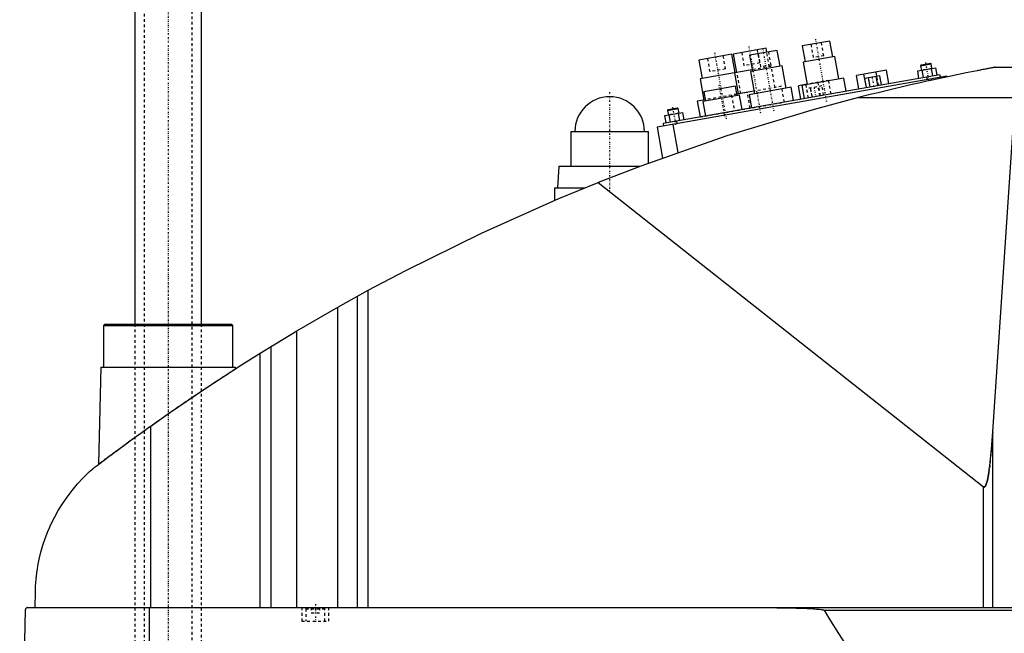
# Model space of a CAD drawing. Extents: x -706 to 181, y -92 to 634.
# Tile 2 of 5: x -706 to -337, y 107 to 336. Entities that reach past the tile are written whole.
import ezdxf

# ---------------------------------------------------------------- set-up
doc = ezdxf.new("R2010")
doc.units = 0
doc.linetypes.add('CENTER', pattern=[1.5, 0.45, -0.5, 0.05, -0.5])
doc.linetypes.add('DASHED', pattern=[2, 1, -1])
for name, color, linetype in [('AM_0', 7, 'CONTINUOUS'), ('AM_3', 7, 'DASHED'), ('AM_7', 7, 'CENTER')]:
    doc.layers.add(name, color=color, linetype=linetype)

msp = doc.modelspace()

# ---------------------------------------------------------------- linework, layer by layer
at = {"layer": 'AM_0', "color": 7, "linetype": 'CONTINUOUS'}
for p, q in [((-662.5, 585.5), (-662.5, 222.5)), ((-637.5, 222.5), (-637.5, 585.5)), ((-402.65, 328.29), (-412.99, 326.47)), ((-401.61, 322.39), (-402.65, 328.29)), ((-426.55, 325.6), (-438.86, 323.43)), ((-422.35, 324.82), (-432.69, 323)), ((-426.29, 324.13), (-426.55, 325.6)), ((-421.3, 318.91), (-422.35, 324.82)), ((-412.99, 326.47), (-411.95, 320.56)), ((-439.35, 323.35), (-451.66, 321.18)), ((-451.66, 321.18), (-450.44, 314.28)), ((-438.13, 316.45), (-439.35, 323.35)), ((-438.86, 323.43), (-437.64, 316.54)), ((-432.69, 323), (-431.65, 317.09)), ((-400.87, 322.52), (-412.69, 320.43)), ((-412.69, 320.43), (-411.21, 312.06)), ((-399.39, 314.15), (-400.87, 322.52)), ((-431.73, 317.58), (-438.38, 316.41)), ((-420.57, 319.04), (-432.38, 316.96)), ((-432.38, 316.96), (-430.91, 308.59)), ((-419.09, 310.67), (-420.57, 319.04)), ((-381.49, 317.4), (-392.71, 315.42)), ((-385.14, 315.14), (-385.42, 316.71)), ((-380.6, 312.38), (-381.49, 317.4)), ((-369.87, 317.12), (-363.05, 318.32)), ((-369.39, 314.36), (-369.87, 317.12)), ((-368.79, 319.08), (-364.85, 319.78)), ((-368.58, 319.37), (-368.79, 319.08)), ((-368.79, 319.08), (-368.48, 317.36)), ((-368.58, 319.37), (-365.14, 319.98)), ((-367.68, 314.66), (-368.17, 317.42)), ((-364.85, 319.78), (-365.14, 319.98)), ((-364.54, 318.06), (-364.85, 319.78)), ((-364.27, 315.26), (-364.75, 318.02)), ((-362.56, 315.56), (-363.05, 318.32)), ((-340.94, 318.5), (-213.33, 318.5)), ((-358.96, 315.18), (-467.29, 296.08)), ((-361.6, 315.73), (-465, 297.5)), ((-438.37, 316.41), (-451.18, 314.15)), ((-451.18, 314.15), (-449.79, 306.27)), ((-438.38, 316.41), (-436.99, 308.53)), ((-397.42, 314.49), (-413.18, 311.71)), ((-396.56, 309.57), (-397.42, 314.49)), ((-391.83, 310.4), (-392.71, 315.42)), ((-389.06, 310.89), (-389.95, 315.91)), ((-383.98, 315.34), (-389.67, 314.34)), ((-389.06, 310.89), (-389.67, 314.34)), ((-387.64, 311.14), (-388.24, 314.59)), ((-384.79, 311.64), (-385.4, 315.09)), ((-383.37, 311.89), (-383.98, 315.34)), ((-366.52, 314.86), (-366.35, 313.88)), ((-364.87, 314.14), (-364.78, 313.64)), ((-361.6, 315.73), (-361.42, 314.75)), ((-358.96, 315.18), (-358.91, 314.91)), ((-438, 311.4), (-449.82, 309.32)), ((-449.82, 309.32), (-449.21, 305.87)), ((-437.4, 307.95), (-438, 311.4)), ((-431.08, 309.57), (-437.49, 308.44)), ((-417.12, 311.02), (-432.88, 308.24)), ((-416.25, 306.1), (-417.12, 311.02)), ((-411.23, 312.16), (-414.38, 311.6)), ((-413.49, 306.58), (-414.38, 311.6)), ((-413.18, 311.71), (-412.31, 306.79)), ((-411.6, 311.99), (-411.61, 312.09)), ((-449.31, 306.36), (-452.25, 305.84)), ((-452.25, 305.84), (-451.21, 299.93)), ((-436.41, 308.13), (-450.2, 305.69)), ((-450.2, 305.69), (-449.24, 300.28)), ((-435.46, 302.71), (-436.41, 308.13)), ((-432.88, 308.24), (-432.01, 303.32)), ((-392.03, 307.16), (-333.43, 307.16)), ((-341.83, 182.23), (-333.43, 307.16)), ((-463.33, 302.41), (-459.39, 303.1)), ((-463.12, 302.7), (-463.33, 302.41)), ((-463.33, 302.41), (-463.02, 300.69)), ((-463.12, 302.7), (-459.68, 303.31)), ((-459.39, 303.1), (-459.68, 303.31)), ((-459.08, 301.38), (-459.39, 303.1)), ((-464.41, 300.44), (-457.59, 301.64)), ((-463.93, 297.69), (-464.41, 300.44)), ((-462.22, 297.99), (-462.71, 300.74)), ((-460.08, 298.37), (-459.9, 297.38)), ((-458.81, 298.59), (-459.3, 301.34)), ((-457.1, 298.89), (-457.59, 301.64)), ((-499.5, 294.5), (-499.5, 281.5)), ((-499.5, 294.5), (-470.5, 294.5)), ((-470.5, 282.67), (-470.5, 294.5)), ((-467.29, 296.08), (-465.26, 284.59)), ((-465, 297.5), (-464.83, 296.52)), ((-461.38, 297.12), (-459.53, 286.63)), ((-504, 281.5), (-504.5, 273.5)), ((-504, 281.5), (-473.65, 281.5)), ((-505.65, 273.5), (-505.65, 268.73)), ((-505.65, 273.5), (-494.16, 273.5)), ((-489.33, 275.44), (-345.22, 161.75)), ((-586.56, 228.89), (-575.22, 235.17)), ((-579.22, 116.6), (-579.22, 232.98)), ((-575.22, 116.6), (-575.22, 235.17)), ((-601.96, 219.97), (-586.56, 228.89)), ((-586.56, 116.6), (-586.56, 228.89)), ((-673.67, 222.5), (-674.17, 222)), ((-674.17, 222), (-674.17, 206.5)), ((-674.17, 222), (-625.83, 222)), ((-673.67, 222.5), (-626.33, 222.5)), ((-625.83, 222), (-626.33, 222.5)), ((-625.83, 206.5), (-625.83, 222)), ((-615.65, 211.64), (-601.96, 219.97)), ((-601.96, 116.6), (-601.96, 219.97)), ((-611.52, 116.6), (-611.52, 214.2)), ((-615.65, 116.6), (-615.65, 211.64)), ((-675.17, 206.5), (-676.04, 170.15)), ((-675.17, 206.5), (-624.83, 206.5)), ((-624.81, 205.86), (-624.83, 206.5)), ((-656.53, 116.6), (-656.53, 184.45)), ((-341.83, 116.6), (-341.83, 182.23)), ((-345.22, 116.6), (-345.22, 161.75)), ((-699.77, 116.6), (-699.63, 122.62)), ((-703.45, 115.63), (-705.5, 34.5)), ((-702.45, 116.6), (-132.05, 116.6)), ((-657.01, 34.5), (-657.01, 116.6)), ((-404.88, 115.63), (-188.61, 115.63))]:
    msp.add_line(p, q, dxfattribs=at)
for points in [[(-340.94, 318.5, 0), (-340.94, 318.5, 0), (-340.94, 318.5, 0), (-340.94, 318.5, 0), (-340.95, 318.5, 0), (-340.95, 318.5, 0), (-340.96, 318.49, 0), (-340.98, 318.49, 0), (-341, 318.49, 0), (-341.02, 318.48, 0), (-341.04, 318.48, 0), (-341.05, 318.48, 0), (-341.06, 318.48, 0), (-341.09, 318.47, 0), (-341.12, 318.47, 0), (-341.15, 318.46, 0), (-341.19, 318.45, 0), (-341.22, 318.45, 0), (-341.24, 318.44, 0), (-341.26, 318.44, 0), (-341.3, 318.43, 0), (-341.35, 318.42, 0), (-341.37, 318.42, 0), (-341.39, 318.41, 0), (-341.44, 318.41, 0), (-341.48, 318.4, 0), (-341.51, 318.39, 0), (-341.53, 318.39, 0), (-341.58, 318.38, 0), (-341.64, 318.37, 0), (-341.69, 318.36, 0), (-341.74, 318.35, 0), (-341.8, 318.34, 0), (-341.83, 318.33, 0), (-341.86, 318.33, 0), (-341.91, 318.32, 0), (-341.97, 318.31, 0), (-342.03, 318.29, 0), (-342.08, 318.28, 0), (-342.14, 318.27, 0), (-342.17, 318.27, 0), (-342.2, 318.26, 0), (-342.26, 318.25, 0), (-342.32, 318.24, 0), (-342.53, 318.2, 0), (-342.91, 318.13, 0), (-343.31, 318.05, 0), (-343.52, 318.01, 0), (-343.73, 317.97, 0), (-344.16, 317.89, 0), (-344.6, 317.8, 0), (-345.06, 317.71, 0), (-345.52, 317.63, 0), (-345.99, 317.53, 0), (-346.22, 317.49, 0), (-346.46, 317.44, 0), (-346.93, 317.35, 0), (-347.41, 317.26, 0), (-347.64, 317.21, 0), (-349.05, 316.93, 0), (-351.78, 316.39, 0), (-354.59, 315.81, 0), (-357.47, 315.21, 0), (-360.41, 314.59, 0), (-363.39, 313.95, 0), (-364.9, 313.62, 0), (-366.41, 313.28, 0), (-369.46, 312.6, 0), (-372.52, 311.91, 0), (-375.58, 311.19, 0), (-378.64, 310.47, 0), (-381.68, 309.74, 0), (-383.19, 309.37, 0), (-384.69, 309.01, 0), (-387.67, 308.27, 0), (-390.59, 307.53, 0), (-392.03, 307.16, 0)], [(-392.03, 307.16, 0), (-408.52, 302.74, 0), (-441.19, 292.86, 0), (-473.4, 281.59, 0), (-489.33, 275.44, 0)], [(-575.22, 235.17, 0), (-561.24, 242.59, 0), (-532.87, 256.58, 0), (-503.96, 269.45, 0), (-489.33, 275.44, 0)], [(-656.53, 184.45, 0), (-649.84, 189.16, 0), (-636.3, 198.36, 0), (-622.58, 207.29, 0), (-615.65, 211.64, 0)], [(-678.19, 168.52, 0), (-677.65, 168.93, 0), (-676.56, 169.75, 0), (-675.45, 170.59, 0), (-674.89, 171.01, 0), (-674.33, 171.44, 0), (-673.19, 172.3, 0), (-672.03, 173.16, 0), (-670.86, 174.04, 0), (-669.67, 174.92, 0), (-668.47, 175.81, 0), (-667.86, 176.26, 0), (-667.25, 176.7, 0), (-666.03, 177.6, 0), (-664.79, 178.51, 0), (-663.54, 179.42, 0), (-662.29, 180.33, 0), (-661.02, 181.24, 0), (-660.38, 181.7, 0), (-659.75, 182.16, 0), (-658.46, 183.08, 0), (-657.18, 184, 0), (-656.53, 184.45, 0)], [(-345.22, 161.75, 0), (-345.21, 161.75, 0), (-345.21, 161.75, 0), (-345.2, 161.74, 0), (-345.2, 161.74, 0), (-345.2, 161.74, 0), (-345.19, 161.73, 0), (-345.19, 161.73, 0), (-345.18, 161.73, 0), (-345.17, 161.72, 0), (-345.17, 161.72, 0), (-345.17, 161.72, 0), (-345.16, 161.71, 0), (-345.16, 161.71, 0), (-345.15, 161.71, 0), (-345.15, 161.71, 0), (-345.14, 161.7, 0), (-345.14, 161.7, 0), (-345.13, 161.7, 0), (-345.13, 161.7, 0), (-345.12, 161.69, 0), (-345.12, 161.69, 0), (-345.12, 161.69, 0), (-345.11, 161.69, 0), (-345.11, 161.69, 0), (-345.1, 161.68, 0), (-345.1, 161.68, 0), (-345.1, 161.68, 0), (-345.09, 161.68, 0), (-345.08, 161.68, 0), (-345.08, 161.68, 0), (-345.07, 161.68, 0), (-345.07, 161.67, 0), (-345.07, 161.67, 0), (-345.06, 161.67, 0), (-345.06, 161.67, 0), (-345.05, 161.67, 0), (-345.05, 161.67, 0), (-345.04, 161.67, 0), (-345.03, 161.67, 0), (-345.03, 161.67, 0), (-345.03, 161.67, 0), (-345.02, 161.67, 0), (-345.02, 161.67, 0), (-345.01, 161.67, 0), (-345.01, 161.67, 0), (-345, 161.67, 0), (-345, 161.67, 0), (-344.99, 161.67, 0), (-344.99, 161.67, 0), (-344.98, 161.67, 0), (-344.98, 161.67, 0), (-344.97, 161.67, 0), (-344.97, 161.67, 0), (-344.96, 161.67, 0), (-344.96, 161.67, 0), (-344.96, 161.67, 0), (-344.95, 161.67, 0), (-344.94, 161.67, 0), (-344.94, 161.67, 0), (-344.93, 161.67, 0), (-344.93, 161.68, 0), (-344.93, 161.68, 0), (-344.92, 161.68, 0), (-344.92, 161.68, 0), (-344.91, 161.68, 0), (-344.91, 161.68, 0), (-344.9, 161.68, 0), (-344.9, 161.68, 0), (-344.9, 161.69, 0), (-344.89, 161.69, 0), (-344.89, 161.69, 0), (-344.88, 161.69, 0), (-344.88, 161.69, 0), (-344.87, 161.7, 0), (-344.87, 161.7, 0), (-344.86, 161.7, 0), (-344.86, 161.7, 0), (-344.85, 161.7, 0), (-344.85, 161.71, 0), (-344.84, 161.71, 0), (-344.84, 161.71, 0), (-344.83, 161.72, 0), (-344.83, 161.72, 0), (-344.83, 161.72, 0), (-344.82, 161.72, 0), (-344.81, 161.73, 0), (-344.81, 161.73, 0), (-344.8, 161.74, 0), (-344.8, 161.74, 0), (-344.79, 161.74, 0), (-344.79, 161.74, 0), (-344.79, 161.75, 0), (-344.78, 161.75, 0), (-344.78, 161.76, 0), (-344.77, 161.76, 0), (-344.76, 161.77, 0), (-344.76, 161.77, 0), (-344.76, 161.77, 0), (-344.75, 161.78, 0), (-344.75, 161.78, 0), (-344.73, 161.8, 0), (-344.71, 161.82, 0), (-344.69, 161.84, 0), (-344.66, 161.88, 0), (-344.63, 161.92, 0), (-344.61, 161.94, 0), (-344.59, 161.97, 0), (-344.56, 162.02, 0), (-344.52, 162.08, 0), (-344.51, 162.11, 0), (-344.49, 162.14, 0), (-344.46, 162.2, 0), (-344.42, 162.27, 0), (-344.39, 162.34, 0), (-344.36, 162.42, 0), (-344.32, 162.5, 0), (-344.31, 162.54, 0), (-344.29, 162.59, 0), (-344.26, 162.67, 0), (-344.22, 162.77, 0), (-344.11, 163.13, 0), (-343.91, 163.86, 0), (-343.71, 164.73, 0), (-343.52, 165.75, 0), (-343.42, 166.32, 0), (-343.32, 166.92, 0), (-343.13, 168.22, 0), (-342.95, 169.66, 0), (-342.32, 175.77, 0), (-341.83, 182.23, 0)], [(-699.63, 122.62, 0), (-699.63, 122.9, 0), (-699.61, 123.44, 0), (-699.59, 123.97, 0), (-699.58, 124.22, 0), (-699.56, 124.47, 0), (-699.53, 124.96, 0), (-699.5, 125.44, 0), (-699.47, 125.91, 0), (-699.43, 126.37, 0), (-699.39, 126.83, 0), (-699.37, 127.05, 0), (-699.35, 127.27, 0), (-699.31, 127.72, 0), (-699.26, 128.15, 0), (-699.07, 129.67, 0), (-698.88, 130.94, 0), (-698.67, 132.21, 0), (-698.16, 134.76, 0), (-697.54, 137.32, 0), (-696.8, 139.89, 0), (-695.93, 142.48, 0), (-694.93, 145.07, 0), (-694.38, 146.37, 0), (-693.8, 147.67, 0), (-692.52, 150.27, 0), (-691.09, 152.85, 0), (-689.52, 155.41, 0), (-687.8, 157.92, 0), (-685.93, 160.4, 0), (-684.94, 161.61, 0), (-683.91, 162.81, 0), (-681.74, 165.15, 0), (-679.41, 167.42, 0), (-678.19, 168.52, 0)], [(-702.45, 116.6, 0), (-702.48, 116.6, 0), (-702.54, 116.6, 0), (-702.61, 116.59, 0), (-702.64, 116.58, 0), (-702.67, 116.57, 0), (-702.74, 116.56, 0), (-702.8, 116.54, 0), (-702.86, 116.51, 0), (-702.93, 116.48, 0), (-702.99, 116.44, 0), (-703.02, 116.42, 0), (-703.05, 116.4, 0), (-703.1, 116.36, 0), (-703.16, 116.3, 0), (-703.21, 116.24, 0), (-703.27, 116.18, 0), (-703.3, 116.13, 0), (-703.3, 116.12, 0), (-703.31, 116.11, 0), (-703.32, 116.1, 0), (-703.32, 116.09, 0), (-703.33, 116.08, 0), (-703.34, 116.06, 0), (-703.34, 116.05, 0), (-703.35, 116.04, 0), (-703.35, 116.03, 0), (-703.36, 116.01, 0), (-703.37, 116, 0), (-703.37, 115.99, 0), (-703.38, 115.97, 0), (-703.39, 115.95, 0), (-703.39, 115.93, 0), (-703.4, 115.91, 0), (-703.41, 115.89, 0), (-703.41, 115.88, 0), (-703.41, 115.87, 0), (-703.42, 115.84, 0), (-703.43, 115.82, 0), (-703.43, 115.79, 0), (-703.43, 115.78, 0), (-703.43, 115.77, 0), (-703.44, 115.77, 0), (-703.44, 115.77, 0), (-703.44, 115.76, 0), (-703.44, 115.76, 0), (-703.44, 115.75, 0), (-703.44, 115.75, 0), (-703.44, 115.74, 0), (-703.44, 115.74, 0), (-703.44, 115.74, 0), (-703.44, 115.73, 0), (-703.44, 115.73, 0), (-703.44, 115.72, 0), (-703.44, 115.72, 0), (-703.44, 115.72, 0), (-703.44, 115.71, 0), (-703.44, 115.71, 0), (-703.44, 115.71, 0), (-703.44, 115.7, 0), (-703.45, 115.7, 0), (-703.45, 115.69, 0), (-703.45, 115.69, 0), (-703.45, 115.68, 0), (-703.45, 115.68, 0), (-703.45, 115.67, 0), (-703.45, 115.67, 0), (-703.45, 115.67, 0), (-703.45, 115.66, 0), (-703.45, 115.65, 0), (-703.45, 115.65, 0), (-703.45, 115.64, 0), (-703.45, 115.64, 0), (-703.45, 115.64, 0), (-703.45, 115.63, 0), (-703.45, 115.63, 0), (-703.45, 115.63, 0)], [(-425.92, 116.6, 0), (-422.51, 116.59, 0), (-415.33, 116.45, 0), (-411.14, 116.3, 0), (-409.97, 116.24, 0), (-408.82, 116.17, 0), (-408.26, 116.13, 0), (-407.7, 116.09, 0), (-406.58, 115.98, 0), (-405.89, 115.9, 0), (-405.7, 115.87, 0), (-405.5, 115.83, 0), (-405.41, 115.82, 0), (-405.31, 115.8, 0), (-405.21, 115.77, 0), (-405.18, 115.76, 0), (-405.15, 115.76, 0), (-405.13, 115.75, 0), (-405.12, 115.75, 0), (-405.09, 115.74, 0), (-405.06, 115.73, 0), (-405.03, 115.72, 0), (-405, 115.71, 0), (-404.97, 115.69, 0), (-404.95, 115.69, 0), (-404.95, 115.68, 0), (-404.94, 115.68, 0), (-404.94, 115.68, 0), (-404.94, 115.68, 0), (-404.94, 115.68, 0), (-404.93, 115.67, 0), (-404.93, 115.67, 0), (-404.92, 115.67, 0), (-404.92, 115.66, 0), (-404.91, 115.66, 0), (-404.91, 115.66, 0), (-404.91, 115.66, 0), (-404.9, 115.66, 0), (-404.9, 115.65, 0), (-404.9, 115.65, 0), (-404.89, 115.65, 0), (-404.89, 115.64, 0), (-404.89, 115.64, 0), (-404.89, 115.64, 0), (-404.88, 115.63, 0), (-404.88, 115.63, 0), (-404.88, 115.63, 0), (-404.88, 115.63, 0), (-404.88, 115.63, 0), (-404.88, 115.63, 0), (-404.88, 115.63, 0), (-404.88, 115.63, 0), (-404.88, 115.63, 0)], [(-404.88, 115.63, 0), (-403.09, 112.7, 0), (-399.5, 106.96, 0), (-395.91, 101.39, 0), (-394.12, 98.66, 0), (-392.33, 95.98, 0), (-388.74, 90.72, 0), (-385.15, 85.63, 0), (-381.57, 80.7, 0), (-377.98, 75.92, 0), (-374.39, 71.31, 0), (-372.6, 69.07, 0), (-370.81, 66.86, 0), (-367.22, 62.57, 0), (-363.63, 58.44, 0), (-360.05, 54.47, 0), (-356.46, 50.66, 0), (-352.87, 47.01, 0), (-351.08, 45.24, 0), (-349.28, 43.52, 0), (-345.69, 40.19, 0), (-342.11, 37.02, 0), (-340.31, 35.5, 0)]]:
    msp.add_polyline3d(points, dxfattribs=at)
msp.add_arc((-485, 294.5), 13, 0, 180, dxfattribs=at)
at = {"layer": 'AM_3', "color": 6, "linetype": 'DASHED'}
for p, q in [((-659, 600.5), (-659, -59.5)), ((-641, -59.5), (-641, 600.5)), ((-404.98, 322.81), (-405.85, 327.73)), ((-435.66, 324), (-434.79, 319.07)), ((-428.88, 320.12), (-429.75, 325.04)), ((-425.33, 318.71), (-426.29, 324.13)), ((-424.68, 319.33), (-425.55, 324.26)), ((-409.79, 327.04), (-408.92, 322.11)), ((-448.46, 321.74), (-447.59, 316.82)), ((-441.68, 317.86), (-442.55, 322.78)), ((-429.49, 323.56), (-428.62, 318.64)), ((-404.98, 322.81), (-408.92, 322.11)), ((-441.68, 317.86), (-447.59, 316.82)), ((-437.39, 316.58), (-438.37, 316.41)), ((-436, 308.71), (-437.39, 316.58)), ((-428.88, 320.12), (-434.79, 319.07)), ((-424.59, 318.84), (-431.73, 317.58)), ((-424.68, 319.33), (-428.62, 318.64)), ((-423.2, 310.96), (-424.59, 318.84)), ((-364.75, 318.02), (-368.48, 317.36)), ((-403.15, 313.58), (-411.23, 312.16)), ((-406.2, 307.87), (-407.08, 312.89)), ((-402.27, 308.56), (-403.15, 313.58)), ((-388.35, 314.57), (-387.74, 311.12)), ((-384.69, 311.66), (-385.3, 315.11)), ((-384.53, 311.69), (-385.14, 315.14)), ((-433.54, 309.14), (-449.31, 306.36)), ((-432.5, 303.23), (-433.54, 309.14)), ((-420.74, 311.4), (-431.08, 309.57)), ((-419.7, 305.49), (-420.74, 311.4)), ((-410.73, 307.07), (-411.6, 311.99)), ((-405.65, 311.52), (-411.33, 310.52)), ((-410.72, 307.07), (-411.33, 310.52)), ((-410.02, 310.75), (-409.41, 307.3)), ((-409.3, 307.32), (-409.91, 310.77)), ((-406.46, 307.82), (-407.07, 311.27)), ((-406.35, 307.84), (-406.96, 311.29)), ((-405.04, 308.07), (-405.65, 311.52)), ((-451.21, 299.93), (-419.7, 305.49)), ((-437.49, 308.44), (-439.45, 308.1)), ((-439.45, 308.1), (-438.41, 302.19)), ((-459.3, 301.34), (-463.02, 300.69)), ((-662.5, 222.5), (-662.5, -12.5)), ((-637.5, -12.5), (-637.5, 222.5)), ((-600, 116.6), (-600, 111.6)), ((-598.1, 116.6), (-598.5, 116.2)), ((-598.5, 116.2), (-598.5, 111.6)), ((-598.5, 116.2), (-591.5, 116.2)), ((-596.5, 116.6), (-596.5, 114.6)), ((-596.5, 114.6), (-593.5, 114.6)), ((-595, 116.6), (-595, 114.6)), ((-593.5, 116.6), (-593.5, 114.6)), ((-591.5, 116.2), (-591.9, 116.6)), ((-591.5, 111.6), (-591.5, 116.2)), ((-590, 111.6), (-590, 116.6)), ((-600, 111.6), (-590, 111.6))]:
    msp.add_line(p, q, dxfattribs=at)
for points in [[(-676.04, 170.15, 0), (-676.04, 170.15, 0), (-676.01, 170.17, 0), (-675.96, 170.21, 0), (-675.93, 170.23, 0), (-675.89, 170.26, 0), (-675.78, 170.34, 0), (-675.66, 170.44, 0), (-675.5, 170.55, 0), (-675.32, 170.69, 0), (-675.12, 170.84, 0), (-675.01, 170.93, 0), (-674.89, 171.02, 0), (-674.64, 171.21, 0), (-674.36, 171.41, 0), (-674.06, 171.64, 0), (-673.74, 171.88, 0), (-673.4, 172.14, 0), (-673.22, 172.27, 0), (-673.04, 172.41, 0), (-672.66, 172.7, 0), (-672.26, 172.99, 0), (-672.05, 173.15, 0), (-671.84, 173.3, 0), (-671.41, 173.63, 0), (-670.97, 173.96, 0), (-670.74, 174.12, 0), (-670.51, 174.3, 0), (-670.04, 174.64, 0), (-669.57, 175, 0), (-669.08, 175.35, 0), (-668.59, 175.72, 0), (-668.08, 176.09, 0), (-667.82, 176.28, 0), (-667.56, 176.48, 0), (-667.02, 176.87, 0), (-666.47, 177.28, 0), (-665.91, 177.69, 0), (-665.34, 178.11, 0), (-664.75, 178.54, 0), (-664.45, 178.76, 0), (-664.15, 178.97, 0), (-663.54, 179.42, 0), (-662.93, 179.86, 0), (-662.3, 180.32, 0), (-661.67, 180.78, 0), (-661.02, 181.24, 0), (-660.7, 181.47, 0), (-660.37, 181.71, 0), (-659.72, 182.18, 0), (-659.06, 182.65, 0), (-658.39, 183.13, 0), (-657.73, 183.6, 0), (-657.05, 184.08, 0), (-656.72, 184.32, 0), (-656.38, 184.56, 0), (-655.7, 185.04, 0), (-655.03, 185.52, 0), (-654.35, 186, 0), (-653.67, 186.47, 0), (-653, 186.95, 0), (-652.66, 187.18, 0), (-652.33, 187.42, 0), (-651.66, 187.89, 0), (-651, 188.35, 0), (-650.67, 188.58, 0), (-650.34, 188.81, 0), (-649.68, 189.26, 0), (-649.03, 189.72, 0), (-648.69, 189.95, 0), (-648.36, 190.18, 0), (-647.69, 190.65, 0), (-647.02, 191.11, 0), (-646.34, 191.58, 0), (-645.66, 192.04, 0), (-644.98, 192.51, 0), (-644.64, 192.74, 0), (-644.3, 192.98, 0), (-643.61, 193.44, 0), (-642.93, 193.9, 0), (-642.26, 194.36, 0), (-641.58, 194.82, 0), (-640.91, 195.27, 0), (-640.58, 195.5, 0), (-640.25, 195.72, 0), (-639.59, 196.16, 0), (-638.94, 196.6, 0), (-638.29, 197.03, 0), (-637.66, 197.46, 0), (-637.03, 197.88, 0), (-636.72, 198.09, 0), (-636.41, 198.29, 0), (-635.8, 198.69, 0), (-635.21, 199.09, 0), (-634.62, 199.48, 0), (-634.05, 199.85, 0), (-633.5, 200.22, 0), (-633.22, 200.4, 0), (-632.95, 200.58, 0), (-632.43, 200.92, 0), (-631.91, 201.26, 0), (-631.42, 201.58, 0), (-630.93, 201.9, 0), (-630.46, 202.21, 0), (-630.22, 202.37, 0), (-629.99, 202.52, 0), (-629.53, 202.81, 0), (-629.09, 203.1, 0), (-628.88, 203.24, 0), (-628.67, 203.38, 0), (-628.26, 203.64, 0), (-627.87, 203.89, 0), (-627.68, 204.02, 0), (-627.5, 204.13, 0), (-627.15, 204.36, 0), (-626.82, 204.57, 0), (-626.52, 204.77, 0), (-626.23, 204.95, 0), (-625.98, 205.12, 0), (-625.86, 205.19, 0), (-625.74, 205.27, 0), (-625.53, 205.4, 0), (-625.35, 205.52, 0), (-625.2, 205.62, 0), (-625.07, 205.7, 0), (-624.97, 205.76, 0), (-624.92, 205.79, 0), (-624.89, 205.81, 0), (-624.84, 205.85, 0), (-624.81, 205.86, 0), (-624.81, 205.86, 0)], [(-341.83, 182.23, 0), (-342.32, 175.77, 0), (-342.95, 169.66, 0), (-343.13, 168.22, 0), (-343.32, 166.92, 0), (-343.42, 166.32, 0), (-343.52, 165.75, 0), (-343.71, 164.73, 0), (-343.91, 163.86, 0), (-344.11, 163.13, 0), (-344.22, 162.77, 0), (-344.26, 162.67, 0), (-344.29, 162.59, 0), (-344.31, 162.54, 0), (-344.32, 162.5, 0), (-344.36, 162.42, 0), (-344.39, 162.34, 0), (-344.42, 162.27, 0), (-344.46, 162.2, 0), (-344.49, 162.14, 0), (-344.51, 162.11, 0), (-344.52, 162.08, 0), (-344.56, 162.02, 0), (-344.59, 161.97, 0), (-344.61, 161.94, 0), (-344.63, 161.92, 0), (-344.66, 161.88, 0), (-344.69, 161.84, 0), (-344.71, 161.82, 0), (-344.73, 161.8, 0), (-344.76, 161.77, 0), (-344.78, 161.75, 0), (-344.79, 161.75, 0), (-344.79, 161.74, 0), (-344.79, 161.74, 0), (-344.8, 161.74, 0), (-344.8, 161.74, 0), (-344.81, 161.73, 0), (-344.81, 161.73, 0), (-344.82, 161.72, 0), (-344.83, 161.72, 0), (-344.83, 161.72, 0), (-344.83, 161.72, 0), (-344.84, 161.71, 0), (-344.84, 161.71, 0), (-344.85, 161.71, 0), (-344.85, 161.7, 0), (-344.86, 161.7, 0), (-344.86, 161.7, 0), (-344.87, 161.7, 0), (-344.87, 161.7, 0), (-344.88, 161.69, 0), (-344.88, 161.69, 0), (-344.89, 161.69, 0), (-344.89, 161.69, 0), (-344.9, 161.69, 0), (-344.9, 161.68, 0), (-344.9, 161.68, 0), (-344.91, 161.68, 0), (-344.91, 161.68, 0), (-344.92, 161.68, 0), (-344.92, 161.68, 0), (-344.93, 161.68, 0), (-344.93, 161.68, 0), (-344.93, 161.67, 0), (-344.94, 161.67, 0), (-344.94, 161.67, 0), (-344.95, 161.67, 0), (-344.96, 161.67, 0), (-344.96, 161.67, 0), (-344.96, 161.67, 0), (-344.97, 161.67, 0), (-344.97, 161.67, 0), (-344.98, 161.67, 0), (-344.98, 161.67, 0), (-344.99, 161.67, 0), (-344.99, 161.67, 0), (-345, 161.67, 0), (-345, 161.67, 0), (-345.01, 161.67, 0), (-345.01, 161.67, 0), (-345.02, 161.67, 0), (-345.02, 161.67, 0), (-345.03, 161.67, 0), (-345.03, 161.67, 0), (-345.03, 161.67, 0), (-345.04, 161.67, 0), (-345.05, 161.67, 0), (-345.05, 161.67, 0), (-345.06, 161.67, 0), (-345.06, 161.67, 0), (-345.07, 161.67, 0), (-345.07, 161.67, 0), (-345.07, 161.68, 0), (-345.08, 161.68, 0), (-345.08, 161.68, 0), (-345.09, 161.68, 0), (-345.1, 161.68, 0), (-345.1, 161.68, 0), (-345.1, 161.68, 0), (-345.11, 161.69, 0), (-345.11, 161.69, 0), (-345.12, 161.69, 0), (-345.12, 161.69, 0), (-345.12, 161.69, 0), (-345.13, 161.7, 0), (-345.13, 161.7, 0), (-345.14, 161.7, 0), (-345.14, 161.7, 0), (-345.15, 161.71, 0), (-345.15, 161.71, 0), (-345.16, 161.71, 0), (-345.16, 161.71, 0), (-345.17, 161.72, 0), (-345.17, 161.72, 0), (-345.17, 161.72, 0), (-345.18, 161.73, 0), (-345.19, 161.73, 0), (-345.19, 161.73, 0), (-345.2, 161.74, 0), (-345.2, 161.74, 0), (-345.2, 161.74, 0), (-345.21, 161.75, 0), (-345.21, 161.75, 0), (-345.22, 161.75, 0)]]:
    msp.add_polyline3d(points, dxfattribs=at)
at = {"layer": 'AM_7', "color": 4, "linetype": 'CENTER'}
for p, q in [((-650, 633.5), (-650, -92.5)), ((-408.11, 329.02), (-404, 305.74)), ((-445.82, 324.06), (-441.37, 298.8)), ((-433.02, 326.32), (-428.56, 301.05)), ((-427.81, 325.55), (-423.7, 302.27)), ((-366.96, 320.27), (-365.81, 313.72)), ((-386.18, 311.22), (-386.85, 315.01)), ((-485, 309.2), (-485, 271.8)), ((-444.2, 311.99), (-442.04, 299.74)), ((-407.85, 307.4), (-408.52, 311.19)), ((-461.51, 303.59), (-460.35, 297.04)), ((-498.65, 294.5), (-471.35, 294.5)), ((-650, 247.5), (-650, -82.5)), ((-595, 117.9), (-595, 111.3))]:
    msp.add_line(p, q, dxfattribs=at)

doc.saveas('drawing.dxf')
